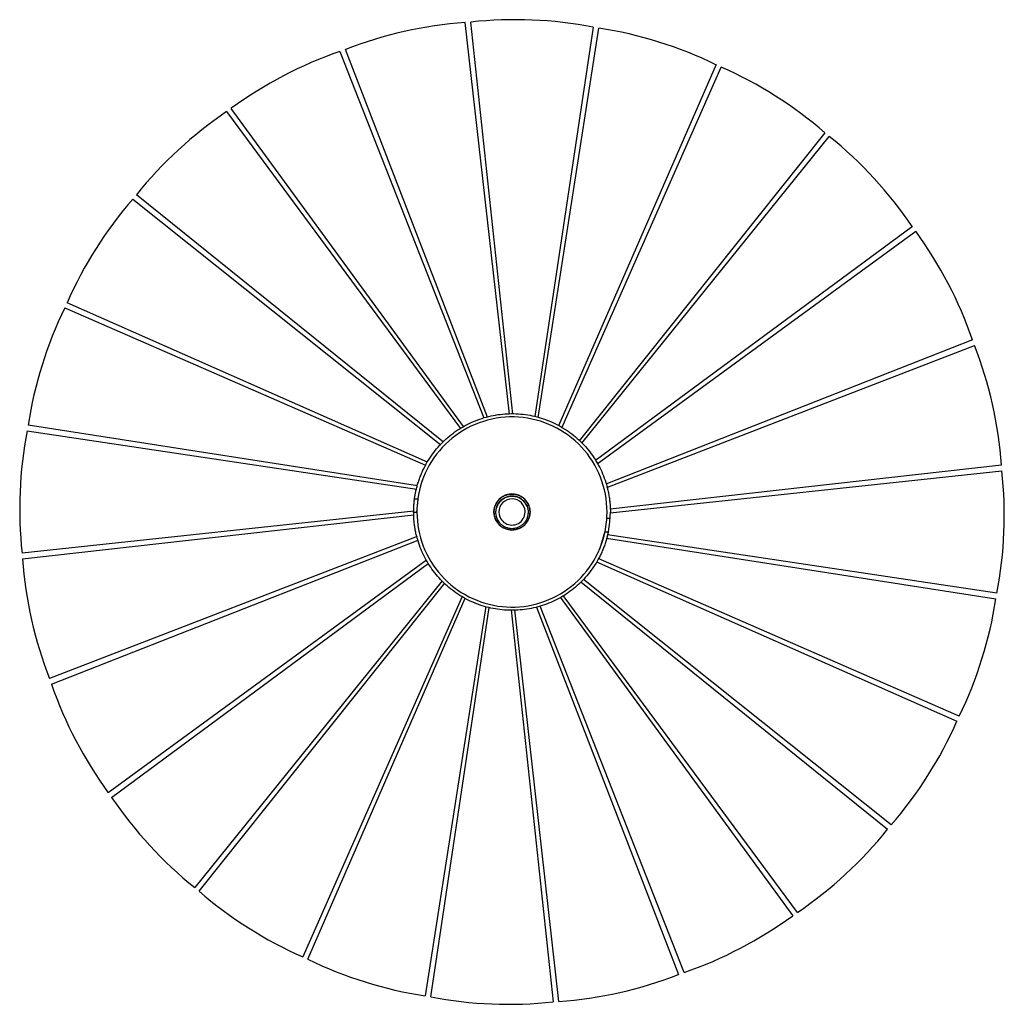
# Paper-space layout '_Izquierda' of a CAD drawing. Header units: inches. Extents: x -6.4 to 5.4, y -6.4 to 5.5.
import ezdxf

# ---------------------------------------------------------------- set-up
doc = ezdxf.new("R2010")
doc.units = ezdxf.units.IN
doc.header["$MEASUREMENT"] = 0

psp = doc.layouts.new('_Izquierda')

# ---------------------------------------------------------------- linework, layer by layer
at = {"color": 7, "linetype": 'Continuous', "lineweight": 25}
for p, q in [((-1.101, 5.428), (-0.569, 0.726)), ((-0.526, 0.727), (-1.032, 5.435)), ((0.44, 5.374), (-0.263, 0.697)), ((-0.221, 0.687), (0.508, 5.362)), ((-0.831, 0.69), (-2.538, 5.106)), ((-2.603, 5.082), (-0.873, 0.68)), ((1.914, 4.923), (0.023, 0.586)), ((0.061, 0.563), (1.977, 4.894)), ((-1.117, 0.577), (-3.908, 4.398)), ((-3.964, 4.359), (-1.153, 0.553)), ((3.221, 4.106), (0.272, 0.405)), ((0.304, 0.377), (3.274, 4.061)), ((-1.36, 0.389), (-5.048, 3.361)), ((-5.092, 3.308), (-1.391, 0.359)), ((4.272, 2.978), (0.468, 0.169)), ((0.488, 0.13), (4.312, 2.922)), ((-1.552, 0.149), (-5.88, 2.063)), ((-5.909, 2.001), (-1.574, 0.111)), ((4.995, 1.617), (0.591, -0.114)), ((0.603, -0.155), (5.019, 1.552)), ((-1.671, -0.135), (-6.348, 0.595)), ((-6.36, 0.527), (-1.68, -0.177)), ((5.342, 0.114), (0.642, -0.416)), ((0.644, -0.46), (5.348, 0.046)), ((-1.707, -0.292), (-1.667, -0.292)), ((-1.678, -0.45), (-1.663, -0.3)), ((-1.663, -0.294), (-1.659, -0.259)), ((-1.717, -0.44), (-6.421, -0.945)), ((-1.718, -0.45), (-1.678, -0.45)), ((-0.336, -0.368), (-0.36, -0.377)), ((-0.36, -0.377), (-0.359, -0.378)), ((-0.354, -0.376), (-0.359, -0.378)), ((-0.354, -0.376), (-0.336, -0.368)), ((-0.354, -0.376), (-0.354, -0.376)), ((-6.414, -1.014), (-1.716, -0.483)), ((0.642, -0.528), (0.603, -0.528)), ((0.58, -0.685), (0.519, -0.886)), ((0.581, -0.686), (0.621, -0.686)), ((-1.675, -0.744), (-6.092, -2.451)), ((-6.068, -2.516), (-1.664, -0.786)), ((0.597, -0.764), (5.275, -1.494)), ((5.287, -1.426), (0.61, -0.723)), ((-1.562, -1.03), (-5.385, -3.821)), ((0.479, -1.047), (4.807, -2.963)), ((4.836, -2.9), (0.498, -1.009)), ((-5.345, -3.877), (-1.542, -1.069)), ((-1.376, -1.275), (-4.347, -4.961)), ((0.289, -1.29), (3.975, -4.26)), ((4.019, -4.207), (0.322, -1.261)), ((-4.294, -5.005), (-1.345, -1.304)), ((-1.134, -1.463), (-3.049, -5.793)), ((-2.987, -5.822), (-1.097, -1.486)), ((0.043, -1.474), (2.835, -5.298)), ((2.891, -5.258), (0.08, -1.451)), ((-0.851, -1.586), (-1.581, -6.262)), ((-1.513, -6.273), (-0.809, -1.595)), ((-0.547, -1.626), (-0.041, -6.334)), ((0.028, -6.328), (-0.504, -1.626)), ((-0.241, -1.592), (1.465, -6.005)), ((1.53, -5.981), (-0.199, -1.579))]:
    psp.add_line(p, q, dxfattribs=at)
for centre, start, end in [((-0.499, 0.471), 79.162, 96.1329), ((-0.738, 0.45), 94.162, 111.1329), ((-0.262, 0.43), 64.162, 81.1329), ((-0.964, 0.367), 109.162, 126.1329), ((-0.043, 0.329), 49.162, 66.1329), ((-1.161, 0.228), 124.162, 141.1329), ((0.141, 0.175), 34.162, 51.1329), ((-1.315, 0.044), 139.162, 156.1329), ((0.28, -0.022), 19.162, 36.1329), ((-1.416, -0.175), 154.162, 171.1329), ((0.363, -0.248), 4.162, 21.1329), ((-1.457, -0.412), 169.162, 186.1329), ((0.384, -0.487), 349.162, 6.1329), ((-1.436, -0.651), 184.162, 201.1329), ((0.343, -0.725), 334.162, 351.1329), ((-1.353, -0.877), 199.162, 216.1329), ((0.242, -0.943), 319.162, 336.1329), ((-1.214, -1.074), 214.162, 231.1329), ((0.088, -1.128), 304.162, 321.1329), ((-1.03, -1.228), 229.162, 246.1329), ((-0.109, -1.266), 289.162, 306.1329), ((-0.811, -1.329), 244.162, 261.1329), ((-0.335, -1.349), 274.162, 291.1329), ((-0.574, -1.37), 259.162, 276.1329)]:
    psp.add_arc(centre, 4.992, start, end, dxfattribs=at)
for points, knots in [([(-1.707, -0.292), (-1.706, -0.285), (-1.704, -0.27), (-1.7, -0.248), (-1.696, -0.226), (-1.692, -0.205), (-1.685, -0.172), (-1.674, -0.129), (-1.657, -0.076), (-1.639, -0.024), (-1.61, 0.045), (-1.569, 0.128), (-1.51, 0.222), (-1.443, 0.31), (-1.368, 0.392), (-1.285, 0.466), (-1.196, 0.533), (-1.101, 0.59), (-1, 0.638), (-0.896, 0.677), (-0.789, 0.706), (-0.679, 0.725), (-0.569, 0.733), (-0.457, 0.731), (-0.347, 0.718), (-0.238, 0.695), (-0.132, 0.662), (-0.03, 0.619), (0.069, 0.567), (0.161, 0.506), (0.248, 0.436), (0.327, 0.358), (0.399, 0.274), (0.463, 0.183), (0.518, 0.086), (0.564, -0.015), (0.594, -0.103), (0.613, -0.175), (0.624, -0.229), (0.633, -0.284), (0.639, -0.333), (0.643, -0.376), (0.644, -0.413), (0.645, -0.437), (0.645, -0.45)], [0, 0, 0, 0, 0.006254, 0.012505, 0.018754, 0.025005, 0.031259, 0.046888, 0.062516, 0.078145, 0.093773, 0.125021, 0.15627, 0.187518, 0.218766, 0.250014, 0.281263, 0.312511, 0.343759, 0.375007, 0.406256, 0.437504, 0.468752, 0.5, 0.531249, 0.562497, 0.593745, 0.624993, 0.656242, 0.68749, 0.718738, 0.749986, 0.781235, 0.812483, 0.843731, 0.874979, 0.906228, 0.921856, 0.937485, 0.953113, 0.968742, 0.979163, 0.989579, 1, 1, 1, 1]), ([(0.605, -0.45), (0.605, -0.16), (0.496, 0.118), (0.101, 0.541), (-0.169, 0.669), (-0.746, 0.709), (-1.031, 0.619), (-1.48, 0.255), (-1.627, -0.006), (-1.667, -0.292)], [0, 0, 0, 0, 0.25, 0.25, 0.5, 0.5, 0.75, 0.75, 1, 1, 1, 1]), ([(-0.32, -0.45), (-0.32, -0.372), (-0.361, -0.301), (-0.495, -0.223), (-0.578, -0.223), (-0.712, -0.301), (-0.753, -0.372), (-0.753, -0.45)], [0, 0, 0, 0, 0.333333, 0.333333, 0.666667, 0.666667, 1, 1, 1, 1]), ([(-0.336, -0.368), (-0.341, -0.356), (-0.348, -0.343), (-0.363, -0.319), (-0.372, -0.308), (-0.392, -0.288), (-0.404, -0.278), (-0.427, -0.263), (-0.44, -0.256), (-0.465, -0.245), (-0.478, -0.241), (-0.506, -0.235), (-0.521, -0.234), (-0.549, -0.233), (-0.564, -0.235), (-0.591, -0.24), (-0.605, -0.244), (-0.63, -0.254), (-0.643, -0.261), (-0.667, -0.277), (-0.678, -0.286), (-0.698, -0.306), (-0.708, -0.317), (-0.724, -0.34), (-0.73, -0.353), (-0.741, -0.378), (-0.745, -0.392), (-0.751, -0.419), (-0.753, -0.434), (-0.753, -0.462), (-0.751, -0.477), (-0.746, -0.505), (-0.742, -0.518), (-0.732, -0.544), (-0.725, -0.556), (-0.71, -0.58), (-0.7, -0.591), (-0.68, -0.612), (-0.669, -0.621), (-0.646, -0.637), (-0.633, -0.643), (-0.608, -0.654), (-0.594, -0.658), (-0.567, -0.664), (-0.552, -0.666), (-0.524, -0.666), (-0.509, -0.665), (-0.481, -0.659), (-0.468, -0.655), (-0.442, -0.645), (-0.43, -0.638), (-0.406, -0.623), (-0.395, -0.614), (-0.374, -0.594), (-0.365, -0.582), (-0.349, -0.559), (-0.343, -0.547), (-0.332, -0.521), (-0.328, -0.508), (-0.322, -0.48), (-0.32, -0.466), (-0.32, -0.437), (-0.321, -0.423), (-0.327, -0.395), (-0.331, -0.381), (-0.336, -0.368)], [0, 0, 0, 0, 0.03125, 0.03125, 0.0625, 0.0625, 0.09375, 0.09375, 0.125, 0.125, 0.15625, 0.15625, 0.1875, 0.1875, 0.21875, 0.21875, 0.25, 0.25, 0.28125, 0.28125, 0.3125, 0.3125, 0.34375, 0.34375, 0.375, 0.375, 0.40625, 0.40625, 0.4375, 0.4375, 0.46875, 0.46875, 0.5, 0.5, 0.53125, 0.53125, 0.5625, 0.5625, 0.59375, 0.59375, 0.625, 0.625, 0.65625, 0.65625, 0.6875, 0.6875, 0.71875, 0.71875, 0.75, 0.75, 0.78125, 0.78125, 0.8125, 0.8125, 0.84375, 0.84375, 0.875, 0.875, 0.90625, 0.90625, 0.9375, 0.9375, 0.96875, 0.96875, 1, 1, 1, 1]), ([(-1.718, -0.45), (-1.717, -0.442), (-1.717, -0.427), (-1.717, -0.404), (-1.716, -0.382), (-1.714, -0.359), (-1.712, -0.337), (-1.71, -0.315), (-1.708, -0.3), (-1.707, -0.292)], [0, 0, 0, 0, 0.142988, 0.285845, 0.428624, 0.571376, 0.714155, 0.857012, 1, 1, 1, 1]), ([(-0.665, -0.301), (-0.667, -0.302), (-0.671, -0.306), (-0.676, -0.311), (-0.681, -0.316), (-0.688, -0.324), (-0.696, -0.334), (-0.707, -0.351), (-0.719, -0.374), (-0.729, -0.403), (-0.733, -0.434), (-0.734, -0.459), (-0.731, -0.479), (-0.728, -0.495), (-0.724, -0.509), (-0.721, -0.519), (-0.719, -0.524)], [0, 0, 0, 0, 0.031291, 0.062534, 0.093777, 0.125068, 0.18759, 0.250113, 0.375062, 0.500012, 0.624961, 0.749911, 0.812433, 0.874956, 0.937478, 1, 1, 1, 1]), ([(-0.72, -0.395), (-0.717, -0.386), (-0.713, -0.377), (-0.705, -0.359), (-0.7, -0.351), (-0.684, -0.326), (-0.67, -0.312), (-0.647, -0.293), (-0.638, -0.288), (-0.621, -0.278), (-0.613, -0.274), (-0.586, -0.264), (-0.566, -0.26), (-0.526, -0.258), (-0.506, -0.26), (-0.478, -0.267), (-0.469, -0.271), (-0.451, -0.278), (-0.442, -0.283), (-0.418, -0.299), (-0.402, -0.312), (-0.377, -0.342), (-0.367, -0.36), (-0.36, -0.377)], [0, 0, 0, 0, 0.0625, 0.0625, 0.125, 0.125, 0.25, 0.25, 0.3125, 0.3125, 0.375, 0.375, 0.5, 0.5, 0.625, 0.625, 0.6875, 0.6875, 0.75, 0.75, 0.875, 0.875, 1, 1, 1, 1]), ([(-0.359, -0.378), (-0.36, -0.376), (-0.362, -0.371), (-0.365, -0.364), (-0.369, -0.358), (-0.374, -0.349), (-0.38, -0.339), (-0.392, -0.323), (-0.41, -0.306), (-0.433, -0.288), (-0.459, -0.274), (-0.487, -0.264), (-0.516, -0.259), (-0.546, -0.258), (-0.575, -0.262), (-0.603, -0.27), (-0.63, -0.282), (-0.655, -0.299), (-0.676, -0.318), (-0.692, -0.338), (-0.702, -0.354), (-0.709, -0.367), (-0.715, -0.381), (-0.718, -0.39), (-0.72, -0.395)], [0, 0, 0, 0, 0.015657, 0.03129, 0.046924, 0.062581, 0.093851, 0.125122, 0.187672, 0.250141, 0.312668, 0.374953, 0.43759, 0.499809, 0.562494, 0.6247, 0.687368, 0.749614, 0.812203, 0.874542, 0.905788, 0.937035, 0.968517, 1, 1, 1, 1]), ([(-0.72, -0.395), (-0.719, -0.393), (-0.718, -0.388), (-0.716, -0.382), (-0.714, -0.375), (-0.71, -0.367), (-0.706, -0.356), (-0.699, -0.344), (-0.692, -0.332), (-0.684, -0.321), (-0.675, -0.31), (-0.668, -0.304), (-0.665, -0.301)], [0, 0, 0, 0, 0.062261, 0.124679, 0.187337, 0.250319, 0.375068, 0.499812, 0.625296, 0.750778, 0.875388, 1, 1, 1, 1]), ([(-0.39, -0.39), (-0.406, -0.352), (-0.437, -0.321), (-0.514, -0.288), (-0.557, -0.288), (-0.634, -0.319), (-0.665, -0.35), (-0.698, -0.427), (-0.698, -0.47), (-0.682, -0.509)], [0, 0, 0, 0, 0.25, 0.25, 0.5, 0.5, 0.75, 0.75, 1, 1, 1, 1]), ([(0.621, -0.686), (0.619, -0.693), (0.616, -0.707), (0.611, -0.728), (0.606, -0.749), (0.6, -0.77), (0.591, -0.801), (0.578, -0.843), (0.559, -0.893), (0.537, -0.943), (0.505, -1.008), (0.46, -1.087), (0.397, -1.176), (0.327, -1.258), (0.249, -1.334), (0.165, -1.402), (0.074, -1.463), (-0.021, -1.514), (-0.121, -1.557), (-0.225, -1.591), (-0.331, -1.614), (-0.438, -1.628), (-0.547, -1.632), (-0.655, -1.626), (-0.763, -1.611), (-0.868, -1.585), (-0.971, -1.55), (-1.07, -1.505), (-1.165, -1.452), (-1.254, -1.39), (-1.337, -1.32), (-1.414, -1.243), (-1.483, -1.159), (-1.544, -1.069), (-1.597, -0.974), (-1.64, -0.875), (-1.669, -0.789), (-1.687, -0.719), (-1.698, -0.666), (-1.707, -0.612), (-1.712, -0.564), (-1.715, -0.522), (-1.717, -0.486), (-1.717, -0.462), (-1.718, -0.45)], [0, 0, 0, 0, 0.0062539, 0.0125046, 0.0187543, 0.025005, 0.0312589, 0.0468872, 0.0625155, 0.0781438, 0.0937721, 0.1250204, 0.1562687, 0.1875171, 0.2187654, 0.2500137, 0.2812621, 0.3125104, 0.3437587, 0.3750071, 0.4062554, 0.4375037, 0.4687521, 0.5000004, 0.5312487, 0.5624971, 0.5937454, 0.6249937, 0.6562421, 0.6874904, 0.7187387, 0.749987, 0.7812354, 0.8124837, 0.843732, 0.8749804, 0.9062287, 0.921857, 0.9374853, 0.9531136, 0.9687419, 0.9791629, 0.989579, 1, 1, 1, 1]), ([(-1.678, -0.45), (-1.678, -0.732), (-1.574, -1.004), (-1.196, -1.423), (-0.936, -1.556), (-0.374, -1.615), (-0.093, -1.539), (0.364, -1.207), (0.522, -0.962), (0.581, -0.686)], [0, 0, 0, 0, 0.25, 0.25, 0.5, 0.5, 0.75, 0.75, 1, 1, 1, 1]), ([(-0.753, -0.45), (-0.753, -0.507), (-0.73, -0.562), (-0.649, -0.643), (-0.594, -0.666), (-0.479, -0.666), (-0.424, -0.643), (-0.343, -0.562), (-0.32, -0.507), (-0.32, -0.45)], [0, 0, 0, 0, 0.25, 0.25, 0.5, 0.5, 0.75, 0.75, 1, 1, 1, 1]), ([(-0.719, -0.524), (-0.718, -0.526), (-0.716, -0.531), (-0.713, -0.538), (-0.709, -0.545), (-0.705, -0.551), (-0.699, -0.561), (-0.69, -0.574), (-0.677, -0.588), (-0.663, -0.601), (-0.642, -0.617), (-0.614, -0.632), (-0.576, -0.644), (-0.538, -0.648), (-0.499, -0.644), (-0.462, -0.633), (-0.428, -0.615), (-0.397, -0.591), (-0.372, -0.561), (-0.354, -0.527), (-0.344, -0.496), (-0.34, -0.47), (-0.339, -0.451), (-0.34, -0.432), (-0.342, -0.415), (-0.346, -0.4), (-0.349, -0.388), (-0.352, -0.38), (-0.354, -0.376)], [0, 0, 0, 0, 0.012533, 0.025036, 0.03753, 0.050034, 0.062566, 0.093839, 0.125111, 0.156384, 0.187656, 0.250126, 0.312595, 0.375065, 0.437534, 0.500004, 0.562473, 0.624942, 0.687412, 0.749881, 0.812351, 0.843623, 0.874896, 0.906168, 0.937441, 0.958309, 0.979132, 1, 1, 1, 1]), ([(-0.682, -0.509), (-0.661, -0.561), (-0.614, -0.598), (-0.502, -0.613), (-0.447, -0.591), (-0.378, -0.502), (-0.369, -0.443), (-0.39, -0.39)], [0, 0, 0, 0, 0.3333333, 0.3333333, 0.6666667, 0.6666667, 1, 1, 1, 1]), ([(0.581, -0.686), (0.588, -0.647), (0.599, -0.594), (0.601, -0.541), (0.601, -0.528)], [0, 0, 0, 0, 0.744684, 1, 1, 1, 1]), ([(0.621, -0.686), (0.628, -0.647), (0.638, -0.595), (0.64, -0.542), (0.641, -0.528)], [0, 0, 0, 0, 0.748106, 1, 1, 1, 1])]:
    psp.add_open_spline(points, degree=3, knots=knots, dxfattribs=at)
for points in [[(-1.667, -0.292), (-1.675, -0.344), (-1.678, -0.397), (-1.678, -0.45)], [(0.603, -0.528), (0.604, -0.502), (0.605, -0.476), (0.605, -0.45)], [(0.642, -0.528), (0.644, -0.502), (0.645, -0.476), (0.645, -0.45)]]:
    psp.add_open_spline(points, degree=3, dxfattribs=at)

doc.saveas('drawing.dxf')
